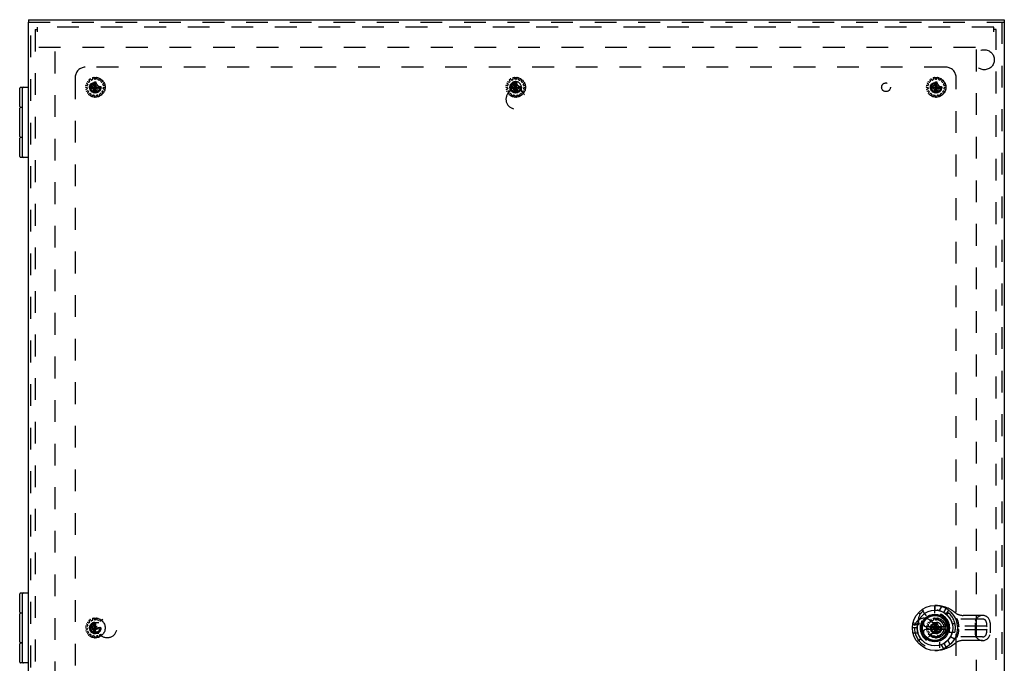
# Model space of a CAD drawing. Header units: inches. Extents: x 0 to 98.9, y 0 to 64.
# Tile 7 of 12: x 20.3 to 44.9, y 31.5 to 47.6. Entities that reach past the tile are written whole.
import ezdxf

# ---------------------------------------------------------------- set-up
doc = ezdxf.new("R2010")
doc.units = ezdxf.units.IN
doc.header["$LTSCALE"] = 5.44
doc.header["$MEASUREMENT"] = 0
doc.linetypes.add('HIDDEN', pattern=[0.2, 0.1, -0.1])
for name, color, linetype in [('DEFAULT_2', 8, 'HIDDEN'), ('DOOR_ASSEMBLY', 7, 'CONTINUOUS'), ('SUBPANEL', 7, 'CONTINUOUS')]:
    doc.layers.add(name, color=color, linetype=linetype)

msp = doc.modelspace()

# ---------------------------------------------------------------- linework, layer by layer
at = {"layer": 'DEFAULT_2', "color": 8, "linetype": 'HIDDEN'}
for p, q in [((20.698, 47.314), (20.698, 17.434)), ((20.698, 47.314), (20.758, 47.314)), ((20.758, 47.262), (20.758, 47.374)), ((44.638, 47.374), (20.758, 47.374)), ((44.638, 47.262), (44.638, 47.374)), ((44.698, 47.314), (44.638, 47.314)), ((44.698, 17.434), (44.698, 47.314)), ((20.789, 46.874), (44.606, 46.874)), ((21.198, 17.934), (21.198, 46.814)), ((44.198, 46.814), (44.198, 17.934)), ((22.03, 45.999), (22.004, 46.011)), ((22.041, 46.052), (22.056, 46.028)), ((22.055, 46.016), (22.042, 46.001)), ((22.095, 46.056), (22.077, 46.078)), ((22.125, 46.062), (22.107, 46.053)), ((22.127, 46.101), (22.131, 46.072)), ((22.178, 46.082), (22.17, 46.11)), ((22.18, 45.734), (22.216, 46.014)), ((22.18, 46.013), (22.18, 46.014)), ((22.216, 45.734), (22.18, 46.014)), ((22.18, 45.978), (22.18, 46.013)), ((22.208, 46.075), (22.188, 46.075)), ((22.216, 46.014), (22.216, 46.013)), ((22.216, 46.013), (22.216, 45.978)), ((22.225, 46.11), (22.217, 46.082)), ((22.264, 46.072), (22.268, 46.101)), ((22.289, 46.053), (22.27, 46.062)), ((22.319, 46.078), (22.3, 46.056)), ((22.339, 46.028), (22.354, 46.052)), ((22.354, 46.001), (22.34, 46.016)), ((22.391, 46.011), (22.366, 45.999)), ((32.53, 45.999), (32.504, 46.011)), ((32.541, 46.052), (32.556, 46.028)), ((32.555, 46.016), (32.542, 46.001)), ((32.595, 46.056), (32.577, 46.078)), ((32.625, 46.062), (32.607, 46.053)), ((32.627, 46.101), (32.631, 46.072)), ((32.678, 46.082), (32.67, 46.11)), ((32.68, 45.734), (32.716, 46.014)), ((32.68, 46.013), (32.68, 46.014)), ((32.716, 45.734), (32.68, 46.014)), ((32.68, 45.978), (32.68, 46.013)), ((32.708, 46.075), (32.688, 46.075)), ((32.716, 46.014), (32.716, 46.013)), ((32.716, 46.013), (32.716, 45.978)), ((32.725, 46.11), (32.717, 46.082)), ((32.764, 46.072), (32.768, 46.101)), ((32.789, 46.053), (32.77, 46.062)), ((32.819, 46.078), (32.8, 46.056)), ((32.839, 46.028), (32.854, 46.052)), ((32.854, 46.001), (32.84, 46.016)), ((32.891, 46.011), (32.866, 45.999)), ((43.03, 45.999), (43.004, 46.011)), ((43.041, 46.052), (43.056, 46.028)), ((43.055, 46.016), (43.042, 46.001)), ((43.095, 46.056), (43.077, 46.078)), ((43.125, 46.062), (43.107, 46.053)), ((43.127, 46.101), (43.131, 46.072)), ((43.178, 46.082), (43.17, 46.11)), ((43.18, 45.734), (43.216, 46.014)), ((43.18, 46.013), (43.18, 46.014)), ((43.216, 45.734), (43.18, 46.014)), ((43.18, 45.978), (43.18, 46.013)), ((43.208, 46.075), (43.188, 46.075)), ((43.216, 46.014), (43.216, 46.013)), ((43.216, 46.013), (43.216, 45.978)), ((43.225, 46.11), (43.217, 46.082)), ((43.264, 46.072), (43.268, 46.101)), ((43.289, 46.053), (43.27, 46.062)), ((43.319, 46.078), (43.3, 46.056)), ((43.339, 46.028), (43.354, 46.052)), ((43.354, 46.001), (43.34, 46.016)), ((43.391, 46.011), (43.366, 45.999)), ((21.96, 45.877), (21.989, 45.872)), ((21.994, 45.92), (21.965, 45.921)), ((21.993, 45.833), (21.966, 45.822)), ((21.98, 45.78), (22.008, 45.787)), ((21.982, 45.973), (22.006, 45.957)), ((21.997, 45.863), (21.999, 45.843)), ((22.01, 45.945), (22.003, 45.926)), ((22.027, 45.753), (22.007, 45.732)), ((22.019, 45.782), (22.029, 45.765)), ((22.057, 45.892), (22.338, 45.856)), ((22.057, 45.892), (22.058, 45.892)), ((22.057, 45.856), (22.338, 45.892)), ((22.058, 45.856), (22.057, 45.856)), ((22.058, 45.892), (22.093, 45.892)), ((22.093, 45.856), (22.058, 45.856)), ((22.093, 45.892), (22.148, 45.924)), ((22.093, 45.892), (22.302, 45.856)), ((22.093, 45.856), (22.302, 45.892)), ((22.148, 45.824), (22.093, 45.856)), ((22.148, 45.924), (22.18, 45.978)), ((22.148, 45.824), (22.247, 45.924)), ((22.247, 45.824), (22.148, 45.924)), ((22.18, 45.769), (22.148, 45.824)), ((22.18, 45.769), (22.216, 45.978)), ((22.216, 45.769), (22.18, 45.978)), ((22.18, 45.735), (22.18, 45.769)), ((22.216, 45.978), (22.247, 45.924)), ((22.247, 45.824), (22.216, 45.769)), ((22.216, 45.769), (22.216, 45.735)), ((22.247, 45.924), (22.302, 45.892)), ((22.302, 45.856), (22.247, 45.824)), ((22.302, 45.892), (22.337, 45.892)), ((22.337, 45.856), (22.302, 45.856)), ((22.337, 45.892), (22.338, 45.892)), ((22.338, 45.856), (22.337, 45.856)), ((22.367, 45.765), (22.377, 45.782)), ((22.388, 45.732), (22.368, 45.753)), ((22.392, 45.926), (22.386, 45.945)), ((22.388, 45.787), (22.416, 45.78)), ((22.39, 45.957), (22.413, 45.973)), ((22.397, 45.843), (22.399, 45.863)), ((22.43, 45.921), (22.402, 45.92)), ((22.429, 45.822), (22.403, 45.833)), ((22.407, 45.872), (22.435, 45.877)), ((32.46, 45.877), (32.489, 45.872)), ((32.494, 45.92), (32.465, 45.921)), ((32.493, 45.833), (32.466, 45.822)), ((32.48, 45.78), (32.508, 45.787)), ((32.482, 45.973), (32.506, 45.957)), ((32.497, 45.863), (32.499, 45.843)), ((32.51, 45.945), (32.503, 45.926)), ((32.527, 45.753), (32.507, 45.732)), ((32.519, 45.782), (32.529, 45.765)), ((32.557, 45.856), (32.838, 45.892)), ((32.557, 45.892), (32.558, 45.892)), ((32.557, 45.892), (32.838, 45.856)), ((32.558, 45.856), (32.557, 45.856)), ((32.558, 45.892), (32.593, 45.892)), ((32.593, 45.856), (32.558, 45.856)), ((32.593, 45.892), (32.648, 45.924)), ((32.593, 45.856), (32.802, 45.892)), ((32.593, 45.892), (32.802, 45.856)), ((32.648, 45.824), (32.593, 45.856)), ((32.648, 45.924), (32.68, 45.978)), ((32.648, 45.824), (32.747, 45.924)), ((32.747, 45.824), (32.648, 45.924)), ((32.68, 45.769), (32.648, 45.824)), ((32.68, 45.769), (32.716, 45.978)), ((32.716, 45.769), (32.68, 45.978)), ((32.68, 45.735), (32.68, 45.769)), ((32.716, 45.978), (32.747, 45.924)), ((32.747, 45.824), (32.716, 45.769)), ((32.716, 45.769), (32.716, 45.735)), ((32.747, 45.924), (32.802, 45.892)), ((32.802, 45.856), (32.747, 45.824)), ((32.802, 45.892), (32.837, 45.892)), ((32.837, 45.856), (32.802, 45.856)), ((32.837, 45.892), (32.838, 45.892)), ((32.838, 45.856), (32.837, 45.856)), ((32.867, 45.765), (32.877, 45.782)), ((32.888, 45.732), (32.868, 45.753)), ((32.892, 45.926), (32.886, 45.945)), ((32.888, 45.787), (32.916, 45.78)), ((32.89, 45.957), (32.913, 45.973)), ((32.897, 45.843), (32.899, 45.863)), ((32.93, 45.921), (32.902, 45.92)), ((32.929, 45.822), (32.903, 45.833)), ((32.907, 45.872), (32.935, 45.877)), ((42.96, 45.877), (42.989, 45.872)), ((42.994, 45.92), (42.965, 45.921)), ((42.993, 45.833), (42.966, 45.822)), ((42.98, 45.78), (43.008, 45.787)), ((42.982, 45.973), (43.006, 45.957)), ((42.997, 45.863), (42.999, 45.843)), ((43.01, 45.945), (43.003, 45.926)), ((43.027, 45.753), (43.007, 45.732)), ((43.019, 45.782), (43.029, 45.765)), ((43.057, 45.856), (43.338, 45.892)), ((43.057, 45.892), (43.058, 45.892)), ((43.057, 45.892), (43.338, 45.856)), ((43.058, 45.856), (43.057, 45.856)), ((43.058, 45.892), (43.093, 45.892)), ((43.093, 45.856), (43.058, 45.856)), ((43.093, 45.892), (43.148, 45.924)), ((43.093, 45.856), (43.302, 45.892)), ((43.093, 45.892), (43.302, 45.856)), ((43.148, 45.824), (43.093, 45.856)), ((43.148, 45.924), (43.18, 45.978)), ((43.148, 45.824), (43.247, 45.924)), ((43.247, 45.824), (43.148, 45.924)), ((43.18, 45.769), (43.148, 45.824)), ((43.18, 45.769), (43.216, 45.978)), ((43.216, 45.769), (43.18, 45.978)), ((43.18, 45.735), (43.18, 45.769)), ((43.216, 45.978), (43.247, 45.924)), ((43.247, 45.824), (43.216, 45.769)), ((43.216, 45.769), (43.216, 45.735)), ((43.247, 45.924), (43.302, 45.892)), ((43.302, 45.856), (43.247, 45.824)), ((43.302, 45.892), (43.337, 45.892)), ((43.337, 45.856), (43.302, 45.856)), ((43.337, 45.892), (43.338, 45.892)), ((43.338, 45.856), (43.337, 45.856)), ((43.367, 45.765), (43.377, 45.782)), ((43.388, 45.732), (43.368, 45.753)), ((43.392, 45.926), (43.386, 45.945)), ((43.388, 45.787), (43.416, 45.78)), ((43.39, 45.957), (43.413, 45.973)), ((43.397, 45.843), (43.399, 45.863)), ((43.43, 45.921), (43.402, 45.92)), ((43.429, 45.822), (43.403, 45.833)), ((43.407, 45.872), (43.435, 45.877)), ((22.037, 45.699), (22.059, 45.717)), ((22.071, 45.717), (22.088, 45.705)), ((22.091, 45.694), (22.081, 45.667)), ((22.122, 45.649), (22.135, 45.674)), ((22.146, 45.679), (22.166, 45.675)), ((22.174, 45.666), (22.176, 45.637)), ((22.18, 45.734), (22.18, 45.735)), ((22.216, 45.735), (22.216, 45.734)), ((22.22, 45.637), (22.222, 45.666)), ((22.23, 45.675), (22.249, 45.679)), ((22.26, 45.674), (22.274, 45.649)), ((22.314, 45.667), (22.304, 45.694)), ((22.308, 45.705), (22.324, 45.717)), ((22.336, 45.717), (22.359, 45.699)), ((32.537, 45.699), (32.559, 45.717)), ((32.571, 45.717), (32.588, 45.705)), ((32.591, 45.694), (32.581, 45.667)), ((32.622, 45.649), (32.635, 45.674)), ((32.646, 45.679), (32.666, 45.675)), ((32.674, 45.666), (32.676, 45.637)), ((32.68, 45.734), (32.68, 45.735)), ((32.716, 45.735), (32.716, 45.734)), ((32.72, 45.637), (32.722, 45.666)), ((32.73, 45.675), (32.749, 45.679)), ((32.76, 45.674), (32.774, 45.649)), ((32.814, 45.667), (32.804, 45.694)), ((32.808, 45.705), (32.824, 45.717)), ((32.836, 45.717), (32.859, 45.699)), ((43.037, 45.699), (43.059, 45.717)), ((43.071, 45.717), (43.088, 45.705)), ((43.091, 45.694), (43.081, 45.667)), ((43.122, 45.649), (43.135, 45.674)), ((43.146, 45.679), (43.166, 45.675)), ((43.174, 45.666), (43.176, 45.637)), ((43.18, 45.734), (43.18, 45.735)), ((43.216, 45.735), (43.216, 45.734)), ((43.22, 45.637), (43.222, 45.666)), ((43.23, 45.675), (43.249, 45.679)), ((43.26, 45.674), (43.274, 45.649)), ((43.314, 45.667), (43.304, 45.694)), ((43.308, 45.705), (43.324, 45.717)), ((43.336, 45.717), (43.359, 45.699)), ((21.982, 32.473), (22.006, 32.457)), ((22.03, 32.499), (22.004, 32.511)), ((22.041, 32.552), (22.056, 32.528)), ((22.055, 32.516), (22.042, 32.501)), ((22.095, 32.556), (22.077, 32.578)), ((22.125, 32.562), (22.107, 32.553)), ((22.127, 32.601), (22.131, 32.572)), ((22.148, 32.424), (22.18, 32.478)), ((22.178, 32.582), (22.17, 32.61)), ((22.18, 32.513), (22.18, 32.514)), ((22.18, 32.234), (22.216, 32.514)), ((22.216, 32.234), (22.18, 32.514)), ((22.18, 32.478), (22.18, 32.513)), ((22.18, 32.269), (22.216, 32.478)), ((22.216, 32.269), (22.18, 32.478)), ((22.208, 32.575), (22.188, 32.575)), ((22.225, 32.61), (22.217, 32.582)), ((22.264, 32.572), (22.268, 32.601)), ((22.289, 32.553), (22.27, 32.562)), ((22.319, 32.578), (22.3, 32.556)), ((42.982, 32.473), (43.006, 32.457)), ((43.03, 32.499), (43.004, 32.511)), ((43.041, 32.552), (43.056, 32.528)), ((43.055, 32.516), (43.042, 32.501)), ((43.095, 32.556), (43.077, 32.578)), ((43.125, 32.562), (43.107, 32.553)), ((43.127, 32.601), (43.131, 32.572)), ((43.148, 32.424), (43.18, 32.478)), ((43.178, 32.582), (43.17, 32.61)), ((43.18, 32.513), (43.18, 32.514)), ((43.18, 32.234), (43.216, 32.514)), ((43.216, 32.234), (43.18, 32.514)), ((43.18, 32.478), (43.18, 32.513)), ((43.18, 32.269), (43.216, 32.478)), ((43.216, 32.269), (43.18, 32.478)), ((43.208, 32.575), (43.188, 32.575)), ((43.216, 32.514), (43.216, 32.513)), ((43.216, 32.513), (43.216, 32.478)), ((43.216, 32.478), (43.247, 32.424)), ((43.225, 32.61), (43.217, 32.582)), ((43.264, 32.572), (43.268, 32.601)), ((43.289, 32.553), (43.27, 32.562)), ((43.319, 32.578), (43.3, 32.556)), ((43.339, 32.528), (43.354, 32.552)), ((43.354, 32.501), (43.34, 32.516)), ((43.391, 32.511), (43.366, 32.499)), ((43.39, 32.457), (43.413, 32.473)), ((21.96, 32.377), (21.989, 32.372)), ((21.994, 32.42), (21.965, 32.421)), ((21.993, 32.333), (21.966, 32.322)), ((21.98, 32.28), (22.008, 32.287)), ((21.997, 32.363), (21.999, 32.343)), ((22.01, 32.445), (22.003, 32.426)), ((22.027, 32.253), (22.007, 32.232)), ((22.019, 32.282), (22.029, 32.265)), ((22.037, 32.199), (22.059, 32.217)), ((22.057, 32.392), (22.338, 32.356)), ((22.057, 32.356), (22.338, 32.392)), ((22.057, 32.392), (22.058, 32.392)), ((22.058, 32.356), (22.057, 32.356)), ((22.058, 32.392), (22.093, 32.392)), ((22.093, 32.356), (22.058, 32.356)), ((22.071, 32.217), (22.088, 32.205)), ((22.093, 32.392), (22.148, 32.424)), ((22.093, 32.392), (22.302, 32.356)), ((22.093, 32.356), (22.302, 32.392)), ((22.148, 32.324), (22.093, 32.356)), ((22.148, 32.324), (22.247, 32.424)), ((22.247, 32.324), (22.148, 32.424)), ((22.18, 32.269), (22.148, 32.324)), ((22.18, 32.235), (22.18, 32.269)), ((22.18, 32.234), (22.18, 32.235)), ((22.336, 32.217), (22.359, 32.199)), ((42.96, 32.377), (42.989, 32.372)), ((42.994, 32.42), (42.965, 32.421)), ((42.993, 32.333), (42.966, 32.322)), ((42.98, 32.28), (43.008, 32.287)), ((42.997, 32.363), (42.999, 32.343)), ((43.01, 32.445), (43.003, 32.426)), ((43.027, 32.253), (43.007, 32.232)), ((43.019, 32.282), (43.029, 32.265)), ((43.037, 32.199), (43.059, 32.217)), ((43.057, 32.356), (43.338, 32.392)), ((43.057, 32.392), (43.058, 32.392)), ((43.057, 32.392), (43.338, 32.356)), ((43.058, 32.356), (43.057, 32.356)), ((43.058, 32.392), (43.093, 32.392)), ((43.093, 32.356), (43.058, 32.356)), ((43.071, 32.217), (43.088, 32.205)), ((43.093, 32.392), (43.148, 32.424)), ((43.093, 32.356), (43.302, 32.392)), ((43.093, 32.392), (43.302, 32.356)), ((43.148, 32.324), (43.093, 32.356)), ((43.148, 32.324), (43.247, 32.424)), ((43.148, 32.424), (43.247, 32.324)), ((43.18, 32.269), (43.148, 32.324)), ((43.18, 32.235), (43.18, 32.269)), ((43.18, 32.234), (43.18, 32.235)), ((43.247, 32.324), (43.216, 32.269)), ((43.216, 32.269), (43.216, 32.235)), ((43.216, 32.235), (43.216, 32.234)), ((43.247, 32.424), (43.302, 32.392)), ((43.302, 32.356), (43.247, 32.324)), ((43.302, 32.392), (43.337, 32.392)), ((43.337, 32.356), (43.302, 32.356)), ((43.308, 32.205), (43.324, 32.217)), ((43.336, 32.217), (43.359, 32.199)), ((43.337, 32.392), (43.338, 32.392)), ((43.338, 32.356), (43.337, 32.356)), ((43.367, 32.265), (43.377, 32.282)), ((43.388, 32.232), (43.368, 32.253)), ((43.392, 32.426), (43.386, 32.445)), ((43.388, 32.287), (43.416, 32.28)), ((43.397, 32.343), (43.399, 32.363)), ((43.43, 32.421), (43.402, 32.42)), ((43.429, 32.322), (43.403, 32.333)), ((43.407, 32.372), (43.435, 32.377)), ((22.091, 32.194), (22.081, 32.167)), ((22.122, 32.149), (22.135, 32.174)), ((22.146, 32.179), (22.166, 32.175)), ((22.174, 32.166), (22.176, 32.137)), ((22.22, 32.137), (22.222, 32.166)), ((22.23, 32.175), (22.249, 32.179)), ((22.26, 32.174), (22.274, 32.149)), ((22.314, 32.167), (22.304, 32.194)), ((43.091, 32.194), (43.081, 32.167)), ((43.122, 32.149), (43.135, 32.174)), ((43.146, 32.179), (43.166, 32.175)), ((43.174, 32.166), (43.176, 32.137)), ((43.22, 32.137), (43.222, 32.166)), ((43.23, 32.175), (43.249, 32.179)), ((43.26, 32.174), (43.274, 32.149)), ((43.314, 32.167), (43.304, 32.194))]:
    msp.add_line(p, q, dxfattribs=at)
for points in [[(22.18, 46.014), (22.186, 46.014), (22.192, 46.014), (22.198, 46.014), (22.204, 46.014), (22.21, 46.014), (22.216, 46.014)], [(32.68, 46.014), (32.686, 46.014), (32.692, 46.014), (32.698, 46.014), (32.704, 46.014), (32.71, 46.014), (32.716, 46.014)], [(43.18, 46.014), (43.186, 46.014), (43.192, 46.014), (43.198, 46.014), (43.204, 46.014), (43.21, 46.014), (43.216, 46.014)], [(22.057, 45.874), (22.057, 45.877), (22.057, 45.88), (22.057, 45.883), (22.057, 45.886), (22.057, 45.889), (22.057, 45.892)], [(22.057, 45.856), (22.057, 45.859), (22.057, 45.862), (22.057, 45.865), (22.057, 45.868), (22.057, 45.871), (22.057, 45.874)], [(22.338, 45.892), (22.338, 45.889), (22.338, 45.886), (22.338, 45.883), (22.338, 45.88), (22.338, 45.877), (22.338, 45.874)], [(22.338, 45.874), (22.338, 45.871), (22.338, 45.868), (22.338, 45.865), (22.338, 45.862), (22.338, 45.859), (22.338, 45.856)], [(32.557, 45.874), (32.557, 45.877), (32.557, 45.88), (32.557, 45.883), (32.557, 45.886), (32.557, 45.889), (32.557, 45.892)], [(32.557, 45.856), (32.557, 45.859), (32.557, 45.862), (32.557, 45.865), (32.557, 45.868), (32.557, 45.871), (32.557, 45.874)], [(32.838, 45.892), (32.838, 45.889), (32.838, 45.886), (32.838, 45.883), (32.838, 45.88), (32.838, 45.877), (32.838, 45.874)], [(32.838, 45.874), (32.838, 45.871), (32.838, 45.868), (32.838, 45.865), (32.838, 45.862), (32.838, 45.859), (32.838, 45.856)], [(43.057, 45.874), (43.057, 45.877), (43.057, 45.88), (43.057, 45.883), (43.057, 45.886), (43.057, 45.889), (43.057, 45.892)], [(43.057, 45.856), (43.057, 45.859), (43.057, 45.862), (43.057, 45.865), (43.057, 45.868), (43.057, 45.871), (43.057, 45.874)], [(43.338, 45.892), (43.338, 45.889), (43.338, 45.886), (43.338, 45.883), (43.338, 45.88), (43.338, 45.877), (43.338, 45.874)], [(43.338, 45.874), (43.338, 45.871), (43.338, 45.868), (43.338, 45.865), (43.338, 45.862), (43.338, 45.859), (43.338, 45.856)], [(22.216, 45.734), (22.21, 45.733), (22.204, 45.733), (22.198, 45.733), (22.192, 45.733), (22.186, 45.733), (22.18, 45.734)], [(32.716, 45.734), (32.71, 45.733), (32.704, 45.733), (32.698, 45.733), (32.692, 45.733), (32.686, 45.733), (32.68, 45.734)], [(43.216, 45.734), (43.21, 45.733), (43.204, 45.733), (43.198, 45.733), (43.192, 45.733), (43.186, 45.733), (43.18, 45.734)], [(22.18, 32.514), (22.186, 32.514), (22.192, 32.514), (22.198, 32.514), (22.204, 32.514), (22.21, 32.514), (22.216, 32.514)], [(43.18, 32.514), (43.186, 32.514), (43.192, 32.514), (43.198, 32.514), (43.204, 32.514), (43.21, 32.514), (43.216, 32.514)], [(22.057, 32.374), (22.057, 32.377), (22.057, 32.38), (22.057, 32.383), (22.057, 32.386), (22.057, 32.389), (22.057, 32.392)], [(22.057, 32.356), (22.057, 32.359), (22.057, 32.362), (22.057, 32.365), (22.057, 32.368), (22.057, 32.371), (22.057, 32.374)], [(22.216, 32.234), (22.21, 32.233), (22.204, 32.233), (22.198, 32.233), (22.192, 32.233), (22.186, 32.233), (22.18, 32.234)], [(43.057, 32.374), (43.057, 32.377), (43.057, 32.38), (43.057, 32.383), (43.057, 32.386), (43.057, 32.389), (43.057, 32.392)], [(43.057, 32.356), (43.057, 32.359), (43.057, 32.362), (43.057, 32.365), (43.057, 32.368), (43.057, 32.371), (43.057, 32.374)], [(43.216, 32.234), (43.21, 32.233), (43.204, 32.233), (43.198, 32.233), (43.192, 32.233), (43.186, 32.233), (43.18, 32.234)], [(43.338, 32.392), (43.338, 32.389), (43.338, 32.386), (43.338, 32.383), (43.338, 32.38), (43.338, 32.377), (43.338, 32.374)], [(43.338, 32.374), (43.338, 32.371), (43.338, 32.368), (43.338, 32.365), (43.338, 32.362), (43.338, 32.359), (43.338, 32.356)]]:
    msp.add_lwpolyline(points, dxfattribs=at)
for centre, radius in [((22.198, 45.874), 0.246), ((22.198, 45.874), 0.143), ((22.198, 45.874), 0.128), ((22.198, 45.874), 0.124), ((32.698, 45.874), 0.246), ((32.698, 45.874), 0.143), ((32.698, 45.874), 0.128), ((32.698, 45.874), 0.124), ((43.198, 45.874), 0.246), ((43.198, 45.874), 0.143), ((43.198, 45.874), 0.128), ((43.198, 45.874), 0.124), ((22.198, 45.874), 0.114), ((32.698, 45.874), 0.114), ((43.198, 45.874), 0.114), ((22.198, 32.374), 0.246), ((22.198, 32.374), 0.143), ((22.198, 32.374), 0.128), ((22.198, 32.374), 0.124), ((22.198, 32.374), 0.114), ((43.198, 32.374), 0.246), ((43.198, 32.374), 0.143), ((43.198, 32.374), 0.128), ((43.198, 32.374), 0.124), ((43.198, 32.374), 0.114)]:
    msp.add_circle(centre, radius, dxfattribs=at)
for centre, start, end in [((22, 46.002), 64.1507, 147.0674), ((22.034, 46.008), 244.1507, 318), ((22.049, 46.057), 128.9326, 211.8493), ((22.048, 46.022), 318, 31.8493), ((22.069, 46.072), 40.1507, 123.0674), ((22.103, 46.063), 220.1507, 294), ((22.121, 46.071), 294, 7.8493), ((22.137, 46.102), 104.9326, 187.8493), ((22.16, 46.107), 16.1507, 99.0674), ((22.188, 46.085), 196.1507, 270), ((22.208, 46.085), 270, 343.8493), ((22.235, 46.107), 80.9326, 163.8493), ((22.258, 46.102), 352.1507, 75.0674), ((22.274, 46.071), 172.1507, 246), ((22.293, 46.063), 246, 319.8493), ((22.326, 46.072), 56.9326, 139.8493), ((22.348, 46.022), 148.1507, 222), ((22.346, 46.057), 328.1507, 51.0674), ((22.361, 46.008), 222, 295.8493), ((22.396, 46.002), 32.9326, 115.8493), ((32.5, 46.002), 64.1507, 147.0674), ((32.534, 46.008), 244.1507, 318), ((32.549, 46.057), 128.9326, 211.8493), ((32.548, 46.022), 318, 31.8493), ((32.569, 46.072), 40.1507, 123.0674), ((32.603, 46.063), 220.1507, 294), ((32.621, 46.071), 294, 7.8493), ((32.637, 46.102), 104.9326, 187.8493), ((32.66, 46.107), 16.1507, 99.0674), ((32.688, 46.085), 196.1507, 270), ((32.708, 46.085), 270, 343.8493), ((32.735, 46.107), 80.9326, 163.8493), ((32.758, 46.102), 352.1507, 75.0674), ((32.774, 46.071), 172.1507, 246), ((32.793, 46.063), 246, 319.8493), ((32.826, 46.072), 56.9326, 139.8493), ((32.848, 46.022), 148.1507, 222), ((32.846, 46.057), 328.1507, 51.0674), ((32.861, 46.008), 222, 295.8493), ((32.896, 46.002), 32.9326, 115.8493), ((43, 46.002), 64.1507, 147.0674), ((43.034, 46.008), 244.1507, 318), ((43.049, 46.057), 128.9326, 211.8493), ((43.048, 46.022), 318, 31.8493), ((43.069, 46.072), 40.1507, 123.0674), ((43.103, 46.063), 220.1507, 294), ((43.121, 46.071), 294, 7.8493), ((43.137, 46.102), 104.9326, 187.8493), ((43.16, 46.107), 16.1507, 99.0674), ((43.188, 46.085), 196.1507, 270), ((43.208, 46.085), 270, 343.8493), ((43.235, 46.107), 80.9326, 163.8493), ((43.258, 46.102), 352.1507, 75.0674), ((43.274, 46.071), 172.1507, 246), ((43.293, 46.063), 246, 319.8493), ((43.326, 46.072), 56.9326, 139.8493), ((43.348, 46.022), 148.1507, 222), ((43.346, 46.057), 328.1507, 51.0674), ((43.361, 46.008), 222, 295.8493), ((43.396, 46.002), 32.9326, 115.8493), ((21.962, 45.886), 176.9326, 259.8493), ((21.965, 45.911), 88.1507, 171.0674), ((21.97, 45.813), 112.1507, 195.0674), ((21.977, 45.79), 200.9326, 283.8493), ((21.988, 45.981), 152.9326, 235.8493), ((21.987, 45.862), 6, 79.8493), ((21.989, 45.842), 292.1507, 6), ((21.994, 45.93), 268.1507, 342), ((22, 45.949), 342, 55.8493), ((22.01, 45.777), 30, 103.8493), ((22.02, 45.76), 316.1507, 30), ((22.375, 45.76), 150, 223.8493), ((22.385, 45.777), 76.1507, 150), ((22.395, 45.949), 124.1507, 198), ((22.401, 45.93), 198, 271.8493), ((22.406, 45.842), 174, 247.8493), ((22.409, 45.862), 100.1507, 174), ((22.408, 45.981), 304.1507, 27.0674), ((22.418, 45.79), 256.1507, 339.0674), ((22.426, 45.813), 344.9326, 67.8493), ((22.431, 45.911), 8.9326, 91.8493), ((22.433, 45.886), 280.1507, 3.0674), ((32.462, 45.886), 176.9326, 259.8493), ((32.465, 45.911), 88.1507, 171.0674), ((32.47, 45.813), 112.1507, 195.0674), ((32.477, 45.79), 200.9326, 283.8493), ((32.488, 45.981), 152.9326, 235.8493), ((32.487, 45.862), 6, 79.8493), ((32.489, 45.842), 292.1507, 6), ((32.494, 45.93), 268.1507, 342), ((32.5, 45.949), 342, 55.8493), ((32.51, 45.777), 30, 103.8493), ((32.52, 45.76), 316.1507, 30), ((32.875, 45.76), 150, 223.8493), ((32.885, 45.777), 76.1507, 150), ((32.895, 45.949), 124.1507, 198), ((32.901, 45.93), 198, 271.8493), ((32.906, 45.842), 174, 247.8493), ((32.909, 45.862), 100.1507, 174), ((32.908, 45.981), 304.1507, 27.0674), ((32.918, 45.79), 256.1507, 339.0674), ((32.926, 45.813), 344.9326, 67.8493), ((32.931, 45.911), 8.9326, 91.8493), ((32.933, 45.886), 280.1507, 3.0674), ((42.962, 45.886), 176.9326, 259.8493), ((42.965, 45.911), 88.1507, 171.0674), ((42.97, 45.813), 112.1507, 195.0674), ((42.977, 45.79), 200.9326, 283.8493), ((42.988, 45.981), 152.9326, 235.8493), ((42.987, 45.862), 6, 79.8493), ((42.989, 45.842), 292.1507, 6), ((42.994, 45.93), 268.1507, 342), ((43, 45.949), 342, 55.8493), ((43.01, 45.777), 30, 103.8493), ((43.02, 45.76), 316.1507, 30), ((43.375, 45.76), 150, 223.8493), ((43.385, 45.777), 76.1507, 150), ((43.395, 45.949), 124.1507, 198), ((43.401, 45.93), 198, 271.8493), ((43.406, 45.842), 174, 247.8493), ((43.409, 45.862), 100.1507, 174), ((43.408, 45.981), 304.1507, 27.0674), ((43.418, 45.79), 256.1507, 339.0674), ((43.426, 45.813), 344.9326, 67.8493), ((43.431, 45.911), 8.9326, 91.8493), ((43.433, 45.886), 280.1507, 3.0674), ((22.014, 45.725), 136.1507, 219.0674), ((22.031, 45.707), 224.9326, 307.8493), ((22.066, 45.709), 54, 127.8493), ((22.091, 45.663), 160.1507, 243.0674), ((22.082, 45.697), 340.1507, 54), ((22.113, 45.654), 248.9326, 331.8493), ((22.144, 45.67), 78, 151.8493), ((22.164, 45.665), 4.1507, 78), ((22.186, 45.638), 184.1507, 267.0674), ((22.21, 45.638), 272.9326, 355.8493), ((22.232, 45.665), 102, 175.8493), ((22.251, 45.67), 28.1507, 102), ((22.283, 45.654), 208.1507, 291.0674), ((22.314, 45.697), 126, 199.8493), ((22.305, 45.663), 296.9326, 19.8493), ((22.33, 45.709), 52.1507, 126), ((22.365, 45.707), 232.1507, 315.0674), ((22.381, 45.725), 320.9326, 43.8493), ((32.514, 45.725), 136.1507, 219.0674), ((32.531, 45.707), 224.9326, 307.8493), ((32.566, 45.709), 54, 127.8493), ((32.591, 45.663), 160.1507, 243.0674), ((32.582, 45.697), 340.1507, 54), ((32.613, 45.654), 248.9326, 331.8493), ((32.644, 45.67), 78, 151.8493), ((32.664, 45.665), 4.1507, 78), ((32.686, 45.638), 184.1507, 267.0674), ((32.71, 45.638), 272.9326, 355.8493), ((32.732, 45.665), 102, 175.8493), ((32.751, 45.67), 28.1507, 102), ((32.783, 45.654), 208.1507, 291.0674), ((32.814, 45.697), 126, 199.8493), ((32.805, 45.663), 296.9326, 19.8493), ((32.83, 45.709), 52.1507, 126), ((32.865, 45.707), 232.1507, 315.0674), ((32.881, 45.725), 320.9326, 43.8493), ((43.014, 45.725), 136.1507, 219.0674), ((43.031, 45.707), 224.9326, 307.8493), ((43.066, 45.709), 54, 127.8493), ((43.091, 45.663), 160.1507, 243.0674), ((43.082, 45.697), 340.1507, 54), ((43.113, 45.654), 248.9326, 331.8493), ((43.144, 45.67), 78, 151.8493), ((43.164, 45.665), 4.1507, 78), ((43.186, 45.638), 184.1507, 267.0674), ((43.21, 45.638), 272.9326, 355.8493), ((43.232, 45.665), 102, 175.8493), ((43.251, 45.67), 28.1507, 102), ((43.283, 45.654), 208.1507, 291.0674), ((43.314, 45.697), 126, 199.8493), ((43.305, 45.663), 296.9326, 19.8493), ((43.33, 45.709), 52.1507, 126), ((43.365, 45.707), 232.1507, 315.0674), ((43.381, 45.725), 320.9326, 43.8493), ((21.988, 32.481), 152.9326, 235.8493), ((22, 32.502), 64.1507, 147.0674), ((22.034, 32.508), 244.1507, 318), ((22.049, 32.557), 128.9326, 211.8493), ((22.048, 32.522), 318, 31.8493), ((22.069, 32.572), 40.1507, 123.0674), ((22.103, 32.563), 220.1507, 294), ((22.121, 32.571), 294, 7.8493), ((22.137, 32.602), 104.9326, 187.8493), ((22.16, 32.607), 16.1507, 99.0674), ((22.188, 32.585), 196.1507, 270), ((22.208, 32.585), 270, 343.8493), ((22.235, 32.607), 80.9326, 163.8493), ((22.258, 32.602), 352.1507, 75.0674), ((22.274, 32.571), 172.1507, 246), ((22.326, 32.572), 56.9326, 139.8493), ((22.346, 32.557), 328.1507, 51.0674), ((42.988, 32.481), 152.9326, 235.8493), ((43, 32.502), 64.1507, 147.0674), ((43.034, 32.508), 244.1507, 318), ((43.049, 32.557), 128.9326, 211.8493), ((43.048, 32.522), 318, 31.8493), ((43.069, 32.572), 40.1507, 123.0674), ((43.103, 32.563), 220.1507, 294), ((43.121, 32.571), 294, 7.8493), ((43.137, 32.602), 104.9326, 187.8493), ((43.16, 32.607), 16.1507, 99.0674), ((43.188, 32.585), 196.1507, 270), ((43.208, 32.585), 270, 343.8493), ((43.235, 32.607), 80.9326, 163.8493), ((43.258, 32.602), 352.1507, 75.0674), ((43.274, 32.571), 172.1507, 246), ((43.293, 32.563), 246, 319.8493), ((43.326, 32.572), 56.9326, 139.8493), ((43.348, 32.522), 148.1507, 222), ((43.346, 32.557), 328.1507, 51.0674), ((43.361, 32.508), 222, 295.8493), ((43.396, 32.502), 32.9326, 115.8493), ((43.408, 32.481), 304.1507, 27.0674), ((21.962, 32.386), 176.9326, 259.8493), ((21.965, 32.411), 88.1507, 171.0674), ((21.97, 32.313), 112.1507, 195.0674), ((21.977, 32.29), 200.9326, 283.8493), ((21.987, 32.362), 6, 79.8493), ((21.989, 32.342), 292.1507, 6), ((21.994, 32.43), 268.1507, 342), ((22.014, 32.225), 136.1507, 219.0674), ((22, 32.449), 342, 55.8493), ((22.01, 32.277), 30, 103.8493), ((22.02, 32.26), 316.1507, 30), ((22.066, 32.209), 54, 127.8493), ((42.962, 32.386), 176.9326, 259.8493), ((42.965, 32.411), 88.1507, 171.0674), ((42.97, 32.313), 112.1507, 195.0674), ((42.977, 32.29), 200.9326, 283.8493), ((42.987, 32.362), 6, 79.8493), ((42.989, 32.342), 292.1507, 6), ((42.994, 32.43), 268.1507, 342), ((43.014, 32.225), 136.1507, 219.0674), ((43, 32.449), 342, 55.8493), ((43.01, 32.277), 30, 103.8493), ((43.02, 32.26), 316.1507, 30), ((43.066, 32.209), 54, 127.8493), ((43.33, 32.209), 52.1507, 126), ((43.375, 32.26), 150, 223.8493), ((43.385, 32.277), 76.1507, 150), ((43.395, 32.449), 124.1507, 198), ((43.381, 32.225), 320.9326, 43.8493), ((43.401, 32.43), 198, 271.8493), ((43.406, 32.342), 174, 247.8493), ((43.409, 32.362), 100.1507, 174), ((43.418, 32.29), 256.1507, 339.0674), ((43.426, 32.313), 344.9326, 67.8493), ((43.431, 32.411), 8.9326, 91.8493), ((43.433, 32.386), 280.1507, 3.0674), ((22.031, 32.207), 224.9326, 307.8493), ((22.091, 32.163), 160.1507, 243.0674), ((22.082, 32.197), 340.1507, 54), ((22.113, 32.154), 248.9326, 331.8493), ((22.144, 32.17), 78, 151.8493), ((22.164, 32.165), 4.1507, 78), ((22.186, 32.138), 184.1507, 267.0674), ((22.21, 32.138), 272.9326, 355.8493), ((22.232, 32.165), 102, 175.8493), ((22.251, 32.17), 28.1507, 102), ((22.283, 32.154), 208.1507, 291.0674), ((22.314, 32.197), 126, 199.8493), ((22.305, 32.163), 296.9326, 19.8493), ((22.365, 32.207), 232.1507, 315.0674), ((43.031, 32.207), 224.9326, 307.8493), ((43.091, 32.163), 160.1507, 243.0674), ((43.082, 32.197), 340.1507, 54), ((43.113, 32.154), 248.9326, 331.8493), ((43.144, 32.17), 78, 151.8493), ((43.164, 32.165), 4.1507, 78), ((43.186, 32.138), 184.1507, 267.0674), ((43.21, 32.138), 272.9326, 355.8493), ((43.232, 32.165), 102, 175.8493), ((43.251, 32.17), 28.1507, 102), ((43.283, 32.154), 208.1507, 291.0674), ((43.314, 32.197), 126, 199.8493), ((43.305, 32.163), 296.9326, 19.8493), ((43.365, 32.207), 232.1507, 315.0674)]:
    msp.add_arc(centre, 0.01, start, end, dxfattribs=at)
at = {"layer": 'DOOR_ASSEMBLY', "color": 7, "linetype": 'Continuous'}
for p, q in [((20.528, 47.561), (20.528, 47.501)), ((44.903, 47.561), (44.903, 47.501)), ((20.314, 45.394), (20.314, 45.854)), ((20.334, 45.874), (20.528, 45.874)), ((20.383, 44.144), (20.383, 45.854)), ((20.31, 44.649), (20.31, 45.349)), ((20.383, 45.369), (20.33, 45.369)), ((20.334, 45.374), (20.383, 45.374)), ((20.314, 44.144), (20.314, 44.604)), ((20.33, 44.629), (20.383, 44.629)), ((20.383, 44.624), (20.334, 44.624)), ((20.528, 44.124), (20.334, 44.124)), ((20.314, 32.769), (20.314, 33.229)), ((20.334, 33.249), (20.528, 33.249)), ((20.383, 31.519), (20.383, 33.229)), ((20.31, 32.024), (20.31, 32.724)), ((20.383, 32.744), (20.33, 32.744)), ((20.334, 32.749), (20.383, 32.749)), ((42.941, 32.414), (43.399, 32.414)), ((43.399, 32.334), (42.941, 32.334)), ((20.314, 31.519), (20.314, 31.979)), ((20.33, 32.004), (20.383, 32.004)), ((20.383, 31.999), (20.334, 31.999)), ((20.528, 31.499), (20.334, 31.499))]:
    msp.add_line(p, q, dxfattribs=at)
at = {"layer": 'DOOR_ASSEMBLY', "color": 3, "linetype": 'Continuous'}
for p, q in [((20.528, 47.561), (44.903, 47.561)), ((20.528, 17.246), (20.528, 47.501)), ((44.903, 47.501), (44.903, 17.246))]:
    msp.add_line(p, q, dxfattribs=at)
at = {"layer": 'DOOR_ASSEMBLY', "color": 8, "linetype": 'HIDDEN'}
for p, q in [((20.528, 47.501), (44.903, 47.501)), ((20.588, 17.246), (20.588, 47.501)), ((44.843, 47.501), (44.843, 17.246)), ((42.791, 32.717), (42.753, 32.752)), ((42.847, 32.835), (42.877, 32.792)), ((42.877, 32.792), (42.872, 32.789)), ((42.957, 32.677), (42.886, 32.779)), ((43.164, 32.936), (43.164, 32.819)), ((43.17, 32.744), (43.17, 32.936)), ((43.336, 32.911), (43.275, 32.807)), ((43.392, 32.76), (43.451, 32.861)), ((43.535, 32.731), (43.435, 32.731)), ((43.454, 32.717), (43.513, 32.819)), ((42.763, 32.461), (42.621, 32.499)), ((43.669, 32.481), (43.602, 32.481)), ((43.71, 32.608), (43.705, 32.611)), ((43.715, 32.605), (43.71, 32.608)), ((43.72, 32.601), (43.715, 32.605)), ((43.725, 32.598), (43.72, 32.601)), ((43.726, 32.598), (43.725, 32.598)), ((43.726, 32.597), (43.726, 32.598)), ((43.726, 32.597), (43.726, 32.597)), ((43.726, 32.597), (43.726, 32.597)), ((43.727, 32.597), (43.726, 32.597)), ((43.727, 32.597), (43.727, 32.597)), ((44.36, 32.596), (43.727, 32.596)), ((43.727, 32.596), (43.727, 32.596)), ((43.727, 32.596), (43.727, 32.596)), ((44.36, 32.686), (43.874, 32.686)), ((44.173, 32.499), (44.173, 32.249)), ((44.458, 32.499), (44.458, 32.419)), ((44.548, 32.499), (44.548, 32.249)), ((42.724, 32.374), (42.607, 32.374)), ((42.731, 32.449), (42.612, 32.449)), ((42.621, 32.249), (42.742, 32.249)), ((43.524, 32.266), (43.669, 32.266)), ((43.757, 32.406), (43.755, 32.404)), ((43.76, 32.338), (43.755, 32.344)), ((43.761, 32.41), (43.757, 32.406)), ((43.765, 32.333), (43.76, 32.338)), ((43.765, 32.414), (43.761, 32.41)), ((43.769, 32.419), (43.765, 32.414)), ((43.765, 32.332), (43.765, 32.333)), ((43.766, 32.331), (43.765, 32.332)), ((43.767, 32.331), (43.766, 32.331)), ((43.767, 32.331), (43.767, 32.331)), ((43.768, 32.33), (43.767, 32.331)), ((43.768, 32.33), (43.768, 32.33)), ((43.768, 32.33), (43.768, 32.33)), ((44.458, 32.419), (43.769, 32.419)), ((44.458, 32.329), (43.769, 32.329)), ((43.769, 32.329), (43.769, 32.329)), ((44.458, 32.419), (44.473, 32.404)), ((44.458, 32.329), (44.473, 32.344)), ((44.458, 32.329), (44.458, 32.249)), ((42.72, 32.036), (42.813, 32.106)), ((43.281, 32.021), (43.281, 31.875)), ((43.392, 31.988), (43.451, 31.887)), ((43.552, 31.961), (43.492, 32.066)), ((43.659, 32.097), (43.558, 32.155)), ((43.713, 32.142), (43.709, 32.14)), ((43.717, 32.145), (43.713, 32.142)), ((43.722, 32.148), (43.717, 32.145)), ((43.726, 32.151), (43.722, 32.148)), ((44.36, 32.151), (43.726, 32.151)), ((43.726, 32.151), (43.726, 32.151)), ((43.726, 32.151), (43.726, 32.151)), ((43.726, 32.151), (43.726, 32.151)), ((44.36, 32.061), (43.874, 32.061)), ((43.324, 31.956), (43.383, 31.854))]:
    msp.add_line(p, q, dxfattribs=at)
for points in [[(43.727, 32.597), (43.727, 32.597), (43.727, 32.597), (43.727, 32.597)], [(43.727, 32.597), (43.727, 32.597), (43.727, 32.597)], [(43.727, 32.596), (43.727, 32.596), (43.727, 32.597)], [(43.768, 32.33), (43.768, 32.33), (43.768, 32.33)], [(43.768, 32.329), (43.768, 32.329), (43.768, 32.33)], [(43.769, 32.329), (43.769, 32.329), (43.768, 32.329), (43.768, 32.329)], [(43.769, 32.419), (43.769, 32.419), (43.769, 32.419), (43.769, 32.419), (43.769, 32.419), (43.769, 32.419)], [(43.769, 32.329), (43.769, 32.329), (43.769, 32.329), (43.769, 32.329), (43.769, 32.329), (43.769, 32.329)], [(43.709, 32.14), (43.704, 32.137), (43.703, 32.136)], [(43.726, 32.151), (43.726, 32.151), (43.726, 32.151), (43.726, 32.151)]]:
    msp.add_lwpolyline(points, dxfattribs=at)
for centre, radius in [((44.403, 46.561), 0.25), ((43.17, 32.374), 0.22)]:
    msp.add_circle(centre, radius, dxfattribs=at)
at = {"layer": 'DOOR_ASSEMBLY', "color": 7, "linetype": 'Continuous'}
for radius in [0.562, 0.445, 0.347, 0.318, 0.31]:
    msp.add_circle((43.17, 32.374), radius, dxfattribs=at)
for centre, radius, start, end in [((20.334, 45.854), 0.02, 90, 180), ((20.403, 45.854), 0.02, 90, 180), ((20.33, 45.349), 0.02, 90, 180), ((20.334, 45.394), 0.02, 180, 270), ((20.33, 44.649), 0.02, 180, 270), ((20.334, 44.604), 0.02, 90, 180), ((20.334, 44.144), 0.02, 180, 270), ((20.403, 44.144), 0.02, 180, 270), ((20.334, 33.229), 0.02, 90, 180), ((20.403, 33.229), 0.02, 90, 180), ((20.33, 32.724), 0.02, 90, 180), ((20.334, 32.769), 0.02, 180, 270), ((42.941, 32.474), 0.06, 156.4218, 270), ((43.399, 32.474), 0.06, 270, 23.5782), ((42.941, 32.274), 0.06, 90, 203.5782), ((43.399, 32.274), 0.06, 336.4218, 90), ((20.33, 32.024), 0.02, 180, 270), ((20.334, 31.979), 0.02, 90, 180), ((20.334, 31.519), 0.02, 180, 270), ((20.403, 31.519), 0.02, 180, 270)]:
    msp.add_arc(centre, radius, start, end, dxfattribs=at)
at = {"layer": 'DOOR_ASSEMBLY', "color": 8, "linetype": 'HIDDEN'}
for centre, radius, start, end in [((43.17, 32.374), 0.446, 13.9634, 346.0366), ((43.003, 32.575), 0.25, 129.5613, 203.6937), ((43.17, 32.374), 0.511, 125, 137.7587), ((43.17, 32.374), 0.37, 343.1097, 287.4576), ((42.864, 32.764), 0.027, 35, 71.89), ((43.17, 32.145), 0.791, 50.9276, 90), ((43.17, 32.374), 0.511, 347.8559, 90), ((43.874, 33.013), 0.326, 230.9276, 270), ((42.765, 32.471), 0.01, 255, 23.6937), ((43.184, 32.375), 0.587, 4.2688, 22.1369), ((44.36, 32.499), 0.188, 0, 180), ((44.36, 32.499), 0.0975, 0, 90), ((43.17, 32.374), 0.511, 180, 282.5459), ((43.184, 32.375), 0.587, 337.5875, 355.4754), ((44.36, 32.249), 0.188, 180, 360), ((44.36, 32.249), 0.0975, 270, 360), ((43.17, 32.603), 0.791, 270, 309.0724), ((43.874, 31.735), 0.326, 90, 129.0724)]:
    msp.add_arc(centre, radius, start, end, dxfattribs=at)
at = {"layer": 'SUBPANEL', "color": 8, "linetype": 'HIDDEN'}
for p, q in [((43.448, 46.374), (21.948, 46.374)), ((21.698, 46.124), (21.698, 18.624)), ((43.698, 18.624), (43.698, 46.124)), ((32.557, 45.786), (32.557, 45.874)), ((32.838, 45.874), (32.838, 45.786)), ((22.198, 32.514), (22.286, 32.514)), ((43.11, 32.514), (43.198, 32.514)), ((22.286, 32.233), (22.198, 32.233)), ((43.198, 32.233), (43.11, 32.233))]:
    msp.add_line(p, q, dxfattribs=at)
for centre, radius in [((22.198, 45.874), 0.141), ((43.198, 45.874), 0.141), ((41.948, 45.874), 0.109)]:
    msp.add_circle(centre, radius, dxfattribs=at)
for centre, radius, start, end in [((21.948, 46.124), 0.25, 90, 180), ((43.448, 46.124), 0.25, 0, 90), ((32.698, 45.874), 0.141, 0, 180), ((32.698, 45.574), 0.242, 128.8172, 51.1828), ((32.527, 45.786), 0.03, 308.8172, 360), ((32.868, 45.786), 0.03, 180, 231.1828), ((22.198, 32.374), 0.141, 90, 270), ((22.498, 32.374), 0.242, 218.8172, 141.1828), ((42.898, 32.374), 0.242, 38.8172, 321.1828), ((43.11, 32.544), 0.03, 218.8172, 270), ((43.198, 32.374), 0.141, 270, 90), ((43.11, 32.203), 0.03, 90, 141.1828)]:
    msp.add_arc(centre, radius, start, end, dxfattribs=at)

doc.saveas('drawing.dxf')
